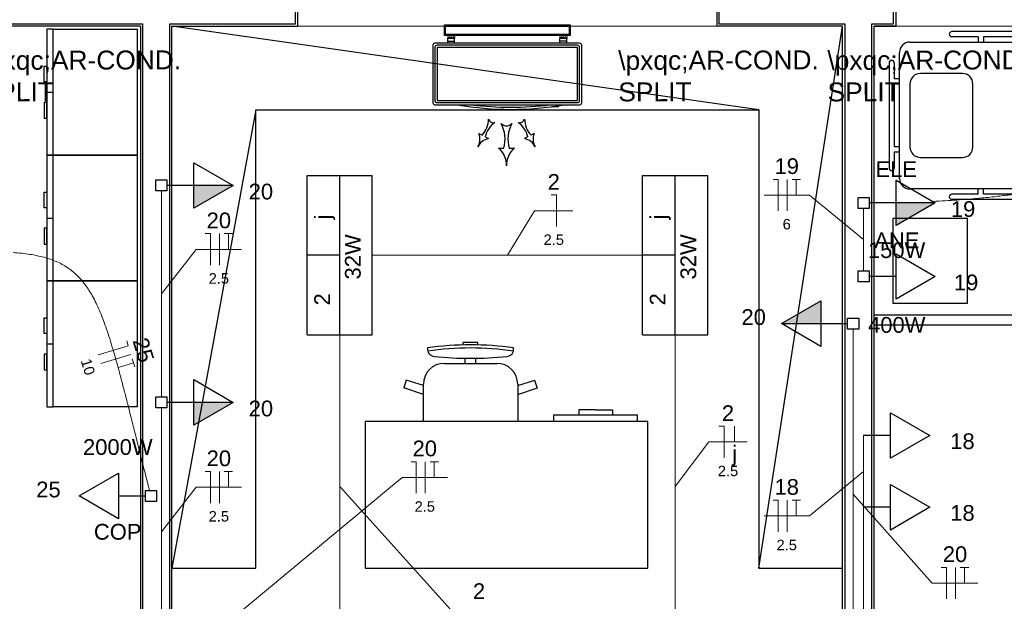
# Model space of a CAD drawing. Header units: feet. Extents: x -18 to 1038, y -110 to 48.
# Tile 44 of 199: x 8.39 to 13.08, y 0.88 to 3.65. Entities that reach past the tile are written whole.
import ezdxf

# ---------------------------------------------------------------- set-up
doc = ezdxf.new("R2010")
doc.units = ezdxf.units.FT
doc.header["$MEASUREMENT"] = 0
for name, color, linetype, lineweight in [('02', 2, 'Continuous', 20), ('EL-Condutos', 4, 'Continuous', 5), ('EL-Fios (Fase 2)', 7, 'Continuous', 5), ('EL-Fios (Fase 3)', 7, 'Continuous', 5), ('EL-Fios (Neutro)', 7, 'Continuous', 5), ('EL-Fios (Retorno)', 7, 'Continuous', 5), ('EL-Fios (Terra)', 7, 'Continuous', 5), ('EL-Textos fios', 7, 'Continuous', 5), ('Textos', 7, 'Continuous', 5)]:
    doc.layers.add(name, color=color, linetype=linetype, lineweight=lineweight)
for name, color, linetype in [('100_IMPIANTI', 251, 'Continuous'), ('ar-mob', 251, 'Continuous'), ('JANELA', 3, 'Continuous'), ('MOBILARIO', 8, 'Continuous'), ('P-SIMBOL', 5, 'Continuous'), ('parede', 5, 'Continuous')]:
    doc.layers.add(name, color=color, linetype=linetype)
doc.styles.add('Arial', font='arial.ttf')

msp = doc.modelspace()

# ---------------------------------------------------------------- hatches: boundary and pattern name
at = {"layer": 'P-SIMBOL', "linetype": 'Continuous'}
for points in [[(9.2174, 2.8606), (9.4049, 2.8606), (9.2174, 2.7524)], [(12.5674, 2.7772), (12.7549, 2.7772), (12.5674, 2.669)], [(12.2083, 2.2018), (12.0208, 2.2018), (12.2083, 2.31)], [(9.2174, 1.8265), (9.4049, 1.8265), (9.2174, 1.7183)]]:
    msp.add_hatch(color=256, dxfattribs=at).paths.add_polyline_path(points)

# ---------------------------------------------------------------- linework, layer by layer
at = {"layer": '02', "color": 251}
for p, q in [((11.7128, 3.6206), (9.7128, 3.6206)), ((14.5662, 3.6206), (12.5662, 3.6206))]:
    msp.add_line(p, q, dxfattribs=at)
at = {"layer": '100_IMPIANTI'}
for p, q in [((10.4128, 3.5756), (10.4128, 3.6256)), ((10.4128, 3.6256), (11.0128, 3.6256)), ((10.4178, 3.5806), (10.4178, 3.6206)), ((10.4178, 3.6206), (11.0078, 3.6206)), ((11.0078, 3.6206), (11.0078, 3.5806)), ((11.0128, 3.6256), (11.0128, 3.5756)), ((11.0128, 3.5756), (10.4128, 3.5756)), ((11.0078, 3.5806), (10.4178, 3.5806)), ((10.4291, 3.569), (10.4308, 3.5706)), ((10.4291, 3.5706), (10.4291, 3.5606)), ((10.4296, 3.5606), (10.4396, 3.5706)), ((10.4384, 3.5606), (10.4484, 3.5706)), ((10.4473, 3.5606), (10.4573, 3.5706)), ((10.4616, 3.5706), (10.4616, 3.5606)), ((10.964, 3.5706), (10.964, 3.5606)), ((10.964, 3.569), (10.9656, 3.5706)), ((10.9645, 3.5606), (10.9745, 3.5706)), ((10.9733, 3.5606), (10.9833, 3.5706)), ((10.9822, 3.5606), (10.9922, 3.5706)), ((10.9965, 3.5706), (10.9965, 3.5606)), ((10.3578, 3.5287), (10.3578, 3.2552)), ((11.0578, 3.5387), (10.3678, 3.5387)), ((11.0478, 3.5287), (10.3778, 3.5287)), ((10.4616, 3.5606), (10.4291, 3.5606)), ((10.4291, 3.5487), (10.4291, 3.5606)), ((10.4291, 3.5387), (10.4291, 3.5487)), ((10.4291, 3.5487), (10.4616, 3.5487)), ((10.4561, 3.5606), (10.4616, 3.5662)), ((10.4616, 3.5487), (10.4616, 3.5606)), ((10.4616, 3.5387), (10.4616, 3.5487)), ((10.9965, 3.5606), (10.964, 3.5606)), ((10.964, 3.5487), (10.964, 3.5606)), ((10.964, 3.5387), (10.964, 3.5487)), ((10.9965, 3.5487), (10.964, 3.5487)), ((10.991, 3.5606), (10.9965, 3.5662)), ((10.9965, 3.5487), (10.9965, 3.5606)), ((10.9965, 3.5387), (10.9965, 3.5487)), ((11.0678, 3.2552), (11.0678, 3.5287)), ((10.3678, 3.5187), (10.3678, 3.2652)), ((11.0478, 3.5187), (10.3778, 3.5187)), ((10.3778, 3.5187), (10.3778, 3.2652)), ((11.0478, 3.2652), (11.0478, 3.5187)), ((11.0578, 3.2652), (11.0578, 3.5187)), ((10.3678, 3.2452), (11.0578, 3.2452)), ((10.3778, 3.2652), (11.0478, 3.2652)), ((10.3778, 3.2552), (11.0478, 3.2552)), ((10.9249, 3.2352), (10.9249, 3.236)), ((10.9574, 3.2352), (10.9249, 3.2352)), ((10.9574, 3.2352), (10.9574, 3.2406)), ((10.5768, 3.1085), (10.5923, 3.1003)), ((10.8415, 3.1085), (10.8261, 3.1003)), ((10.6077, 3.0921), (10.6232, 3.0839)), ((10.8106, 3.0921), (10.7951, 3.0839)), ((10.6717, 3.0379), (10.6967, 3.0379)), ((10.7217, 3.0379), (10.7467, 3.0379))]:
    msp.add_line(p, q, dxfattribs=at)
for centre, radius, start, end in [((10.3678, 3.5287), 0.01, 90, 180), ((10.3778, 3.5187), 0.01, 90, 180), ((11.0478, 3.5187), 0.01, 0, 90), ((11.0578, 3.5287), 0.01, 0, 90), ((10.3678, 3.2552), 0.01, 180, 270), ((10.3778, 3.2652), 0.01, 180, 270), ((10.7292, 4.7208), 1.4977, 260.1568, 279.8432), ((10.7292, 4.7208), 1.4877, 262.7035, 277.2965), ((11.0478, 3.2652), 0.01, 270, 360), ((11.0578, 3.2552), 0.01, 270, 0), ((10.508, 3.1788), 0.1152, 317.0365, 359.2191), ((10.72, 3.0664), 0.1152, 124.9222, 167.1048), ((10.6462, 3.1834), 0.0239, 194.9419, 289.1995), ((10.7092, 3.1789), 0.0341, 222.8712, 317.1288), ((10.5377, 3.0806), 0.1646, 344.9658, 27.1485), ((10.8806, 3.0806), 0.1646, 152.8515, 195.0342), ((10.7721, 3.1834), 0.0239, 250.8005, 345.0581), ((10.6983, 3.0664), 0.1152, 12.8952, 55.0778), ((10.9104, 3.1788), 0.1152, 180.7809, 222.9635), ((10.5103, 3.0807), 0.0721, 329.7648, 22.6536), ((10.908, 3.0807), 0.0721, 157.3464, 210.2352), ((10.6376, 3.0133), 0.0721, 101.4877, 154.3766), ((10.7808, 3.0133), 0.0721, 25.6234, 78.5123), ((10.6063, 2.9583), 0.103, 357.6941, 50.583), ((10.812, 2.9583), 0.103, 129.417, 182.3059)]:
    msp.add_arc(centre, radius, start, end, dxfattribs=at)
at = {"layer": 'ar-mob', "color": 251, "linetype": 'Continuous', "ltscale": 0.2}
for p, q in [((8.5166, 3.3051), (8.5466, 3.3051)), ((8.5166, 2.7051), (8.5466, 2.7051)), ((8.5166, 2.1051), (8.5466, 2.1051))]:
    msp.add_line(p, q, dxfattribs=at)
at = {"layer": 'ar-mob'}
for points in [[(11.9128, 3.2206), (9.1128, 3.6206)], [(11.9128, 1.0358), (12.3128, 3.6206)], [(9.1128, 1.0358), (9.5128, 1.0358), (9.5128, 3.2206), (11.9128, 3.2206), (11.9128, 1.0358), (12.3128, 1.0358)], [(9.5128, 3.2206), (9.1128, 1.0358)]]:
    msp.add_lwpolyline(points, dxfattribs=at)
at = {"layer": 'ar-mob', "linetype": 'Continuous', "ltscale": 0.2}
for points in [[(8.5466, 3.6051), (8.5166, 3.6051), (8.5166, 3.0051), (8.5466, 3.0051)], [(8.5466, 3.6051), (8.9466, 3.6051), (8.9466, 3.0051), (8.5466, 3.0051), (8.5466, 3.6051)], [(8.5466, 3.0051), (8.5166, 3.0051), (8.5166, 2.4051), (8.5466, 2.4051)], [(8.5466, 3.0051), (8.9466, 3.0051), (8.9466, 2.4051), (8.5466, 2.4051), (8.5466, 3.0051)], [(8.5466, 2.4051), (8.5166, 2.4051), (8.5166, 1.8051), (8.5466, 1.8051)], [(8.5466, 2.4051), (8.9466, 2.4051), (8.9466, 1.8051), (8.5466, 1.8051), (8.5466, 2.4051)]]:
    msp.add_lwpolyline(points, dxfattribs=at)
for points in [[(8.5166, 3.354), (8.5041, 3.354), (8.5041, 3.429), (8.5166, 3.429)], [(8.5166, 3.2562), (8.5041, 3.2562), (8.5041, 3.1811), (8.5166, 3.1811)], [(8.5166, 2.754), (8.5041, 2.754), (8.5041, 2.829), (8.5166, 2.829)], [(8.5166, 2.6562), (8.5041, 2.6562), (8.5041, 2.5811), (8.5166, 2.5811)], [(8.5166, 2.154), (8.5041, 2.154), (8.5041, 2.229), (8.5166, 2.229)], [(8.5166, 2.0562), (8.5041, 2.0562), (8.5041, 1.9811), (8.5166, 1.9811)]]:
    msp.add_lwpolyline(points, close=True, dxfattribs=at)
at = {"layer": 'EL-Condutos', "linetype": 'Continuous'}
for points in [[(9.0628, 2.8335), (9.0628, 2.7869), (9.0628, 2.7432), (9.0628, 2.7021), (9.0628, 2.6636), (9.0628, 2.6273), (9.0628, 2.593), (9.0628, 2.5606), (9.0628, 2.5299), (9.0628, 2.5006), (9.0628, 2.4725), (9.0628, 2.4455), (9.0628, 2.4193), (9.0628, 2.3937), (9.0628, 2.3685), (9.0628, 2.3436), (9.0628, 2.3186), (9.0628, 2.2934), (9.0628, 2.2678), (9.0628, 2.2416), (9.0628, 2.2146), (9.0628, 2.1865), (9.0628, 2.1572), (9.0628, 2.1265), (9.0628, 2.0941), (9.0628, 2.0599), (9.0628, 2.0236), (9.0628, 1.985), (9.0628, 1.944), (9.0628, 1.9002), (9.0628, 1.8536)], [(12.7429, 2.7844), (12.8027, 2.7875), (12.8579, 2.791), (12.9085, 2.7948), (12.9549, 2.7988), (12.9973, 2.8029), (13.0359, 2.807), (13.071, 2.811), (13.1028, 2.8148), (13.1315, 2.8184), (13.1575, 2.8216), (13.1809, 2.8244), (13.202, 2.8267), (13.221, 2.8283), (13.2381, 2.8292), (13.2537, 2.8294), (13.2679, 2.8286), (13.281, 2.8268), (13.2932, 2.824), (13.3048, 2.8201), (13.3159, 2.8148), (13.327, 2.8083), (13.3381, 2.8003), (13.3496, 2.7908), (13.3616, 2.7796), (13.3744, 2.7668), (13.3883, 2.7522), (13.4035, 2.7357), (13.4203, 2.7173), (13.4388, 2.6967), (13.4593, 2.6741)], [(12.4128, 2.7506), (12.4128, 2.737), (12.4128, 2.7241), (12.4128, 2.7119), (12.4128, 2.7004), (12.4128, 2.6896), (12.4128, 2.6792), (12.4128, 2.6694), (12.4128, 2.66), (12.4128, 2.651), (12.4128, 2.6423), (12.4128, 2.634), (12.4128, 2.6258), (12.4128, 2.6178), (12.4128, 2.6099), (12.4128, 2.6021), (12.4128, 2.5942), (12.4128, 2.5864), (12.4128, 2.5784), (12.4128, 2.5702), (12.4128, 2.5618), (12.4128, 2.5531), (12.4128, 2.5442), (12.4128, 2.5348), (12.4128, 2.5249), (12.4128, 2.5146), (12.4128, 2.5037), (12.4128, 2.4922), (12.4128, 2.4801), (12.4128, 2.4672), (12.4128, 2.4535)], [(8.3561, 2.5408), (8.3966, 2.5371), (8.4345, 2.5321), (8.4698, 2.5258), (8.5028, 2.5179), (8.5336, 2.5085), (8.5623, 2.4974), (8.589, 2.4844), (8.6139, 2.4694), (8.6373, 2.4524), (8.6591, 2.4331), (8.6795, 2.4116), (8.6988, 2.3876), (8.717, 2.3611), (8.7343, 2.332), (8.7508, 2.3), (8.7667, 2.2652), (8.7822, 2.2273), (8.7972, 2.1863), (8.8122, 2.1421), (8.827, 2.0945), (8.842, 2.0434), (8.8573, 1.9887), (8.8729, 1.9303), (8.8891, 1.868), (8.906, 1.8018), (8.9237, 1.7315), (8.9424, 1.6571), (8.9622, 1.5783), (8.9833, 1.4951), (9.0058, 1.4074)], [(10.0678, 2.5281), (10.1263, 2.5281), (10.1815, 2.5281), (10.2339, 2.5281), (10.2835, 2.5281), (10.3306, 2.5281), (10.3754, 2.5281), (10.4181, 2.5281), (10.459, 2.5281), (10.4984, 2.5281), (10.5363, 2.5281), (10.5732, 2.5281), (10.6091, 2.5281), (10.6443, 2.5281), (10.6791, 2.5281), (10.7136, 2.5281), (10.7482, 2.5281), (10.7829, 2.5281), (10.8182, 2.5281), (10.8541, 2.5281), (10.8909, 2.5281), (10.9289, 2.5281), (10.9682, 2.5281), (11.0091, 2.5281), (11.0519, 2.5281), (11.0967, 2.5281), (11.1438, 2.5281), (11.1933, 2.5281), (11.2457, 2.5281), (11.301, 2.5281), (11.3595, 2.5281)], [(12.3628, 2.175), (12.3628, 2.0997), (12.3628, 2.0292), (12.3628, 1.963), (12.3628, 1.9009), (12.3628, 1.8425), (12.3628, 1.7875), (12.3628, 1.7355), (12.3628, 1.6863), (12.3628, 1.6394), (12.3628, 1.5945), (12.3628, 1.5513), (12.3628, 1.5095), (12.3628, 1.4687), (12.3628, 1.4285), (12.3628, 1.3887), (12.3628, 1.3489), (12.3628, 1.3087), (12.3628, 1.2679), (12.3628, 1.2261), (12.3628, 1.1829), (12.3628, 1.138), (12.3628, 1.0911), (12.3628, 1.0419), (12.3628, 0.9899), (12.3628, 0.9349), (12.3628, 0.8765), (12.3628, 0.8144), (12.3628, 0.7483), (12.3628, 0.6777), (12.3628, 0.6024)], [(9.9132, 2.1492), (9.9132, 2.0876), (9.9132, 2.0287), (9.9132, 1.9723), (9.9132, 1.9184), (9.9132, 1.8667), (9.9132, 1.8169), (9.9132, 1.7689), (9.9132, 1.7225), (9.9132, 1.6776), (9.9132, 1.6337), (9.9132, 1.5909), (9.9132, 1.5489), (9.9132, 1.5075), (9.9132, 1.4665), (9.9132, 1.4256), (9.9132, 1.3848), (9.9132, 1.3438), (9.9132, 1.3024), (9.9132, 1.2604), (9.9132, 1.2176), (9.9132, 1.1737), (9.9132, 1.1288), (9.9132, 1.0824), (9.9132, 1.0344), (9.9132, 0.9846), (9.9132, 0.9329), (9.9132, 0.879), (9.9132, 0.8226), (9.9132, 0.7637), (9.9132, 0.7021)], [(11.514, 2.1492), (11.514, 2.0876), (11.514, 2.0287), (11.514, 1.9723), (11.514, 1.9184), (11.514, 1.8667), (11.514, 1.8169), (11.514, 1.7689), (11.514, 1.7225), (11.514, 1.6776), (11.514, 1.6337), (11.514, 1.5909), (11.514, 1.5489), (11.514, 1.5075), (11.514, 1.4665), (11.514, 1.4256), (11.514, 1.3848), (11.514, 1.3438), (11.514, 1.3024), (11.514, 1.2604), (11.514, 1.2176), (11.514, 1.1737), (11.514, 1.1288), (11.514, 1.0824), (11.514, 1.0344), (11.514, 0.9846), (11.514, 0.9329), (11.514, 0.879), (11.514, 0.8226), (11.514, 0.7637), (11.514, 0.7021)], [(9.0628, 1.8002), (9.0628, 1.7438), (9.0628, 1.6909), (9.0628, 1.6413), (9.0628, 1.5948), (9.0628, 1.5509), (9.0628, 1.5096), (9.0628, 1.4706), (9.0628, 1.4336), (9.0628, 1.3983), (9.0628, 1.3645), (9.0628, 1.332), (9.0628, 1.3005), (9.0628, 1.2697), (9.0628, 1.2395), (9.0628, 1.2095), (9.0628, 1.1795), (9.0628, 1.1492), (9.0628, 1.1185), (9.0628, 1.0869), (9.0628, 1.0544), (9.0628, 1.0207), (9.0628, 0.9854), (9.0628, 0.9483), (9.0628, 0.9093), (9.0628, 0.868), (9.0628, 0.8242), (9.0628, 0.7776), (9.0628, 0.728), (9.0628, 0.6751), (9.0628, 0.6188)], [(12.4128, 1.6681), (12.4128, 1.6515), (12.4128, 1.636), (12.4128, 1.6216), (12.4128, 1.608), (12.4128, 1.5952), (12.4128, 1.5833), (12.4128, 1.572), (12.4128, 1.5613), (12.4128, 1.5511), (12.4128, 1.5414), (12.4128, 1.5321), (12.4128, 1.5231), (12.4128, 1.5143), (12.4128, 1.5057), (12.4128, 1.4971), (12.4128, 1.4885), (12.4128, 1.4799), (12.4128, 1.4711), (12.4128, 1.4621), (12.4128, 1.4528), (12.4128, 1.4431), (12.4128, 1.4329), (12.4128, 1.4222), (12.4128, 1.4109), (12.4128, 1.399), (12.4128, 1.3862), (12.4128, 1.3726), (12.4128, 1.3581), (12.4128, 1.3427), (12.4128, 1.3261)], [(12.4128, 1.3261), (12.4128, 1.2781), (12.4128, 1.2332), (12.4128, 1.1912), (12.4128, 1.1518), (12.4128, 1.1148), (12.4128, 1.08), (12.4128, 1.0472), (12.4128, 1.0162), (12.4128, 0.9867), (12.4128, 0.9586), (12.4128, 0.9315), (12.4128, 0.9054), (12.4128, 0.8799), (12.4128, 0.8548), (12.4128, 0.8299), (12.4128, 0.8051), (12.4128, 0.78), (12.4128, 0.7545), (12.4128, 0.7284), (12.4128, 0.7013), (12.4128, 0.6731), (12.4128, 0.6437), (12.4128, 0.6126), (12.4128, 0.5799), (12.4128, 0.5451), (12.4128, 0.5081), (12.4128, 0.4687), (12.4128, 0.4267), (12.4128, 0.3818), (12.4128, 0.3337)]]:
    msp.add_spline(points, degree=3, dxfattribs=at)
at = {"layer": 'EL-Fios (Fase 2)'}
for p, q in [((12.0486, 2.7392), (12.0486, 2.8892)), ((8.7738, 2.0118), (8.9173, 2.0553)), ((12.0486, 1.21), (12.0486, 1.36))]:
    msp.add_line(p, q, dxfattribs=at)
at = {"layer": 'EL-Fios (Fase 3)'}
for p, q in [((9.3393, 2.4807), (9.3393, 2.6307)), ((10.3218, 1.3935), (10.3218, 1.5435)), ((9.3393, 1.3466), (9.3393, 1.4966)), ((12.8514, 0.8894), (12.8514, 1.0394))]:
    msp.add_line(p, q, dxfattribs=at)
at = {"layer": 'EL-Fios (Neutro)'}
for p, q in [((11.9807, 2.8892), (12.0057, 2.8892)), ((12.0057, 2.7392), (12.0057, 2.8892)), ((10.9222, 2.8153), (10.9472, 2.8153)), ((10.9472, 2.6653), (10.9472, 2.8153)), ((9.2714, 2.6307), (9.2964, 2.6307)), ((9.2964, 2.4807), (9.2964, 2.6307)), ((8.8976, 2.1203), (8.9048, 2.0963)), ((8.7613, 2.0528), (8.9048, 2.0963)), ((11.7226, 1.7128), (11.7476, 1.7128)), ((11.7476, 1.5628), (11.7476, 1.7128)), ((10.2539, 1.5435), (10.2789, 1.5435)), ((10.2789, 1.3935), (10.2789, 1.5435)), ((9.2714, 1.4966), (9.2964, 1.4966)), ((9.2964, 1.3466), (9.2964, 1.4966)), ((11.9807, 1.36), (12.0057, 1.36)), ((12.0057, 1.21), (12.0057, 1.36)), ((12.7835, 1.0394), (12.8085, 1.0394)), ((12.8085, 0.8894), (12.8085, 1.0394))]:
    msp.add_line(p, q, dxfattribs=at)
at = {"layer": 'EL-Fios (Retorno)'}
msp.add_line((11.7976, 1.6378), (11.7976, 1.7128), dxfattribs=at)
at = {"layer": 'EL-Fios (Terra)'}
for points in [[(12.0914, 2.8142), (12.0914, 2.8892), (12.0714, 2.8892), (12.1114, 2.8892)], [(9.3821, 2.5557), (9.3821, 2.6307), (9.3621, 2.6307), (9.4021, 2.6307)], [(8.858, 1.9925), (8.9297, 2.0143), (8.9239, 2.0335), (8.9355, 1.9952)], [(10.3646, 1.4685), (10.3646, 1.5435), (10.3446, 1.5435), (10.3846, 1.5435)], [(9.3821, 1.4216), (9.3821, 1.4966), (9.3621, 1.4966), (9.4021, 1.4966)], [(12.0914, 1.285), (12.0914, 1.36), (12.0714, 1.36), (12.1114, 1.36)], [(12.8942, 0.9644), (12.8942, 1.0394), (12.8742, 1.0394), (12.9142, 1.0394)]]:
    msp.add_lwpolyline(points, dxfattribs=at)
at = {"layer": 'EL-Textos fios'}
for p, q in [((11.9379, 2.8142), (12.1543, 2.8142)), ((12.4128, 2.6021), (12.1543, 2.8142)), ((10.7136, 2.5281), (10.8433, 2.7403)), ((10.8433, 2.7403), (11.0261, 2.7403)), ((9.0628, 2.3436), (9.2285, 2.5557)), ((9.2285, 2.5557), (9.445, 2.5557)), ((11.514, 1.4256), (11.6745, 1.6378)), ((11.6745, 1.6378), (11.8573, 1.6378)), ((9.4422, 0.8295), (10.2111, 1.4685)), ((10.2111, 1.4685), (10.4275, 1.4685)), ((12.4128, 1.4971), (12.1543, 1.285)), ((9.0628, 1.2095), (9.2285, 1.4216)), ((9.2285, 1.4216), (9.445, 1.4216)), ((9.9132, 1.4256), (10.4868, 0.7893)), ((12.3628, 1.3887), (12.7407, 0.9644)), ((11.9379, 1.285), (12.1543, 1.285)), ((12.7407, 0.9644), (12.9571, 0.9644))]:
    msp.add_line(p, q, dxfattribs=at)
at = {"layer": 'JANELA', "color": 251}
for points in [[(9.1028, 3.6306), (9.7028, 3.6306), (9.7028, 3.7606), (8.3228, 3.7606), (8.3228, 3.6306), (8.9728, 3.6306), (8.9728, -0.9194), (9.3871, -0.9194), (9.3871, -0.7894), (9.1028, -0.7894)], [(12.4528, 3.6306), (12.5562, 3.6306), (12.5562, 3.7606), (11.7228, 3.7606), (11.7228, 3.6306), (12.3228, 3.6306), (12.3228, -0.7894), (12.2228, -0.7894), (12.2228, -0.9194), (16.1328, -0.9194), (16.1328, -0.7894), (12.4528, -0.7894)]]:
    msp.add_lwpolyline(points, close=True, dxfattribs=at)
at = {"layer": 'MOBILARIO', "color": 251}
for p, q in [((14.1841, 3.5941), (12.8341, 3.5941)), ((12.6341, 3.5441), (14.3841, 3.5441)), ((12.9591, 3.5691), (12.8341, 3.5691)), ((12.9591, 3.5691), (12.9591, 3.5441)), ((13.5466, 3.5691), (12.9841, 3.5691)), ((12.9841, 3.5691), (12.9841, 3.5441)), ((12.5841, 2.8941), (12.5841, 3.4941)), ((12.5341, 3.4441), (12.5341, 2.9441)), ((12.5591, 3.4441), (12.5591, 3.3691)), ((12.5841, 3.3691), (12.5591, 3.3691)), ((12.5591, 3.3441), (12.5591, 3.0441)), ((12.5841, 3.3441), (12.5591, 3.3441)), ((12.5841, 3.0441), (12.5591, 3.0441)), ((12.5591, 3.0191), (12.5591, 2.9441)), ((12.5841, 3.0191), (12.5591, 3.0191)), ((14.3841, 2.8441), (12.6341, 2.8441)), ((12.9591, 2.8191), (12.8341, 2.8191)), ((12.9591, 2.8191), (12.9591, 2.8441)), ((12.9841, 2.8191), (12.9841, 2.8441)), ((13.5466, 2.8191), (12.9841, 2.8191)), ((14.1841, 2.7941), (12.8341, 2.7941)), ((10.5026, 2.1007), (10.5026, 2.1115)), ((10.5726, 2.1007), (10.5726, 2.1115)), ((10.5126, 2.0125), (10.5126, 2.0365)), ((10.5626, 2.0125), (10.5626, 2.0365)), ((10.4126, 2.0125), (10.6626, 2.0125)), ((10.2311, 1.9331), (10.2187, 1.8951)), ((10.3126, 1.9066), (10.2311, 1.9331)), ((10.7626, 1.9066), (10.8442, 1.9331)), ((10.8427, 1.9326), (10.8551, 1.8946)), ((10.3126, 1.8645), (10.2187, 1.8951)), ((10.3126, 1.7358), (10.3126, 1.9125)), ((10.7626, 1.9125), (10.7626, 1.7358)), ((10.7626, 1.8645), (10.8566, 1.8951)), ((11.0541, 1.7908), (11.0541, 1.7658)), ((11.1341, 1.7908), (11.0541, 1.7908)), ((11.1341, 1.7908), (11.2141, 1.7908)), ((11.2141, 1.7908), (11.2141, 1.7658)), ((10.9341, 1.7658), (10.9341, 1.7358)), ((11.3341, 1.7658), (10.9341, 1.7658)), ((11.3341, 1.7358), (11.3341, 1.7658))]:
    msp.add_line(p, q, dxfattribs=at)
msp.add_lwpolyline([(12.6841, 2.9941), (12.8841, 2.9941, 0.414214), (12.9341, 3.0441), (12.9341, 3.0441), (12.9341, 3.3441, 0.414214), (12.8841, 3.3941), (12.8841, 3.3941), (12.6841, 3.3941, 0.414214), (12.6341, 3.3441), (12.6341, 3.3441), (12.6341, 3.0441, 0.414214), (12.6841, 2.9941), (12.6841, 2.9941)], format="xyb", dxfattribs=at)
for points in [[(12.9082, 2.7022), (12.5529, 2.7022), (12.5529, 2.2999), (12.9082, 2.2999)], [(10.0341, 1.0358), (11.3841, 1.0358), (11.3841, 1.7358), (10.0341, 1.7358)]]:
    msp.add_lwpolyline(points, close=True, dxfattribs=at)
msp.add_lwpolyline([(12.4628, 2.2441), (14.2573, 2.2441), (14.2573, 2.1941), (12.4628, 2.1941)], dxfattribs=at)
for centre, radius, start, end in [((12.8341, 3.5816), 0.0125, 90, 270), ((12.6341, 3.4941), 0.05, 90, 180), ((12.5466, 3.4441), 0.0125, 0, 180), ((12.5466, 2.9441), 0.0125, 180, 0), ((12.6341, 2.8941), 0.05, 180, 270), ((12.8341, 2.8066), 0.0125, 90, 270), ((10.3671, 2.0802), 0.0349, 170.8288, 266.562), ((10.5376, 0.6924), 1.4083, 81.6302, 98.3698), ((10.5376, 0.6774), 1.4083, 81.6302, 98.3698), ((10.5376, 0.2635), 1.8483, 88.915, 91.085), ((10.7082, 2.0802), 0.0349, 273.438, 9.1712), ((10.5376, 3.7075), 1.6711, 264.0697, 275.9303), ((10.4126, 1.9125), 0.1, 90, 180), ((10.6626, 1.9125), 0.1, 0, 90)]:
    msp.add_arc(centre, radius, start, end, dxfattribs=at)
at = {"layer": 'P-SIMBOL'}
for p, q in [((9.2174, 2.9689), (9.4049, 2.8606)), ((9.2174, 2.7524), (9.2174, 2.9689)), ((9.0363, 2.8341), (9.0363, 2.8871)), ((9.0363, 2.8871), (9.0894, 2.8871)), ((9.0894, 2.8871), (9.0894, 2.8341)), ((9.7576, 2.9074), (10.0689, 2.9074)), ((9.7576, 2.1489), (9.7576, 2.9074)), ((9.9132, 2.1489), (9.9132, 2.9074)), ((10.0689, 2.1489), (10.0689, 2.9074)), ((11.3583, 2.9074), (11.6697, 2.9074)), ((11.3583, 2.1489), (11.3583, 2.9074)), ((11.514, 2.1489), (11.514, 2.9074)), ((11.6697, 2.1489), (11.6697, 2.9074)), ((12.5674, 2.8855), (12.7549, 2.7772)), ((12.5674, 2.669), (12.5674, 2.8855)), ((9.0894, 2.8341), (9.0363, 2.8341)), ((9.2174, 2.8606), (9.0894, 2.8606)), ((9.4049, 2.8606), (9.2174, 2.8606)), ((9.4049, 2.8606), (9.2174, 2.7524)), ((12.3863, 2.7507), (12.3863, 2.8037)), ((12.3863, 2.8037), (12.4394, 2.8037)), ((12.4394, 2.8037), (12.4394, 2.7507)), ((12.5674, 2.7772), (12.4394, 2.7772)), ((12.7549, 2.7772), (12.5674, 2.7772)), ((12.7549, 2.7772), (12.5674, 2.669)), ((12.4394, 2.7507), (12.3863, 2.7507)), ((9.9132, 2.5281), (9.7576, 2.5281)), ((11.514, 2.5281), (11.3583, 2.5281)), ((12.5674, 2.5352), (12.7549, 2.427)), ((12.5674, 2.3187), (12.5674, 2.5352)), ((12.3863, 2.4004), (12.3863, 2.4535)), ((12.3863, 2.4535), (12.4394, 2.4535)), ((12.4394, 2.4535), (12.4394, 2.4004)), ((12.4394, 2.4004), (12.3863, 2.4004)), ((12.5674, 2.427), (12.4394, 2.427)), ((12.7549, 2.427), (12.5674, 2.3187)), ((12.0208, 2.2018), (12.2083, 2.31)), ((12.2083, 2.31), (12.2083, 2.0935)), ((12.3363, 2.1753), (12.3363, 2.2283)), ((12.3363, 2.2283), (12.3894, 2.2283)), ((12.3894, 2.2283), (12.3894, 2.1753)), ((12.0208, 2.2018), (12.2083, 2.2018)), ((12.2083, 2.0935), (12.0208, 2.2018)), ((12.2083, 2.2018), (12.3363, 2.2018)), ((12.3894, 2.1753), (12.3363, 2.1753)), ((9.7576, 2.1489), (10.0689, 2.1489)), ((11.3583, 2.1489), (11.6697, 2.1489)), ((9.2174, 1.9348), (9.4049, 1.8265)), ((9.2174, 1.7183), (9.2174, 1.9348)), ((9.0363, 1.8), (9.0363, 1.853)), ((9.0363, 1.853), (9.0894, 1.853)), ((9.0894, 1.853), (9.0894, 1.8)), ((9.0894, 1.8), (9.0363, 1.8)), ((9.2174, 1.8265), (9.0894, 1.8265)), ((9.4049, 1.8265), (9.2174, 1.8265)), ((9.4049, 1.8265), (9.2174, 1.7183)), ((12.5408, 1.7763), (12.7283, 1.6681)), ((12.5408, 1.5598), (12.5408, 1.7763)), ((12.5408, 1.6681), (12.4128, 1.6681)), ((12.7283, 1.6681), (12.5408, 1.5598)), ((8.6708, 1.3803), (8.8583, 1.4885)), ((8.8583, 1.4885), (8.8583, 1.272)), ((12.5408, 1.4344), (12.7283, 1.3261)), ((12.5408, 1.2179), (12.5408, 1.4344)), ((8.8583, 1.272), (8.6708, 1.3803)), ((8.8583, 1.3803), (8.9863, 1.3803)), ((8.9863, 1.3538), (8.9863, 1.4068)), ((8.9863, 1.4068), (9.0394, 1.4068)), ((9.0394, 1.4068), (9.0394, 1.3538)), ((9.0394, 1.3538), (8.9863, 1.3538)), ((12.5408, 1.3261), (12.4128, 1.3261)), ((12.7283, 1.3261), (12.5408, 1.2179))]:
    msp.add_line(p, q, dxfattribs=at)
at = {"layer": 'parede', "color": 251}
for p, q in [((9.7128, 3.7706), (9.7128, 3.6206)), ((11.7128, 3.7706), (11.7128, 3.6206)), ((12.5662, 3.7706), (12.5662, 3.6206)), ((8.9628, 3.6206), (8.9628, -0.9294)), ((9.1128, -0.7794), (9.1128, 3.6206)), ((12.3128, 3.6206), (11.7128, 3.6206)), ((12.3128, -0.7794), (12.3128, 3.6206)), ((12.5662, 3.6206), (12.4628, 3.6206))]:
    msp.add_line(p, q, dxfattribs=at)
for points in [[(8.9628, 3.6206), (8.3128, 3.6206), (8.3128, 3.7706), (9.7128, 3.7706)], [(9.1128, 3.6206), (9.7128, 3.6206)], [(12.4628, -0.7794), (12.4628, 3.6206), (12.5662, 3.6206)]]:
    msp.add_lwpolyline(points, dxfattribs=at)

# ---------------------------------------------------------------- texts
at = {"layer": '100_IMPIANTI', "char_height": 0.09, "width": 5.051938, "attachment_point": 7, "rotation": 0.2005, "style": 'Arial'}
for insert in [(8.2008, 3.2599), (11.2427, 3.2599), (12.2408, 3.2599)]:
    msp.add_mtext('\\\\pxqc;AR-COND.\\PSPLIT', dxfattribs=dict(at, insert=insert))
at = {"layer": 'EL-Textos fios', "attachment_point": 8, "line_spacing_factor": 0.6, "style": 'Arial'}
for s, insert, char_height, width in [('19', (12.0461, 2.914), 0.075, 0.233003), ('2', (10.9347, 2.84), 0.075, 0.116502), ('20', (9.3368, 2.6554), 0.075, 0.233003), ('6', (12.0461, 2.6502), 0.05, 0.077668), ('2.5', (10.9347, 2.5763), 0.05, 0.194131), ('2.5', (9.3368, 2.3917), 0.05, 0.194131), ('2', (11.7659, 1.7375), 0.075, 0.116502), ('20', (10.3193, 1.5683), 0.075, 0.233003), ('20', (9.3368, 1.5213), 0.075, 0.233003), ('j', (11.7976, 1.523), 0.075, 0.046532), ('2.5', (11.7659, 1.4738), 0.05, 0.194131), ('18', (12.0461, 1.3847), 0.075, 0.233003), ('2.5', (10.3193, 1.3045), 0.05, 0.194131), ('2.5', (9.3368, 1.2576), 0.05, 0.194131), ('2.5', (12.0461, 1.121), 0.05, 0.194131), ('20', (12.8489, 1.0642), 0.075, 0.233003), ('2', (10.5782, 0.889), 0.075, 0.116502)]:
    msp.add_mtext(s, dxfattribs=dict(at, insert=insert, char_height=char_height, width=width))
at = {"layer": 'EL-Textos fios', "attachment_point": 8, "rotation": 286.88, "line_spacing_factor": 0.6, "style": 'Arial'}
for s, insert, char_height, width in [('25', (8.9402, 2.0649), 0.075, 0.233003), ('10', (8.6879, 1.9883), 0.05, 0.155335)]:
    msp.add_mtext(s, dxfattribs=dict(at, insert=insert, char_height=char_height, width=width))
at = {"layer": 'Textos', "char_height": 0.075, "attachment_point": 8, "line_spacing_factor": 0.6, "style": 'Arial'}
for s, insert, width in [('ELE', (12.5681, 2.9005), 0.396151), ('20', (9.5374, 2.7929), 0.233003), ('19', (12.8874, 2.7095), 0.233003), ('ANE', (12.5715, 2.5613), 0.431021), ('150W', (12.5704, 2.5135), 0.547294), ('19', (12.9018, 2.3595), 0.233003), ('20', (11.8883, 2.1945), 0.233003), ('400W', (12.571, 2.1572), 0.547294), ('20', (9.5374, 1.7588), 0.233003), ('18', (12.8845, 1.6027), 0.233003), ('2000W', (8.8547, 1.575), 0.663796), ('25', (8.5239, 1.3727), 0.233003), ('18', (12.8845, 1.2608), 0.233003), ('COP', (8.8541, 1.1709), 0.45423)]:
    msp.add_mtext(s, dxfattribs=dict(at, insert=insert, width=width))
at = {"layer": 'Textos', "char_height": 0.075, "attachment_point": 8, "rotation": 90.0002, "line_spacing_factor": 0.6, "style": 'Arial'}
for s, insert, width in [('j', (9.8917, 2.7101), 0.046532), ('j', (11.4925, 2.7101), 0.046532), ('32W', (10.0145, 2.52), 0.430793), ('32W', (11.6152, 2.52), 0.430793), ('2', (9.867, 2.3176), 0.116502), ('2', (11.4677, 2.3176), 0.116502)]:
    msp.add_mtext(s, dxfattribs=dict(at, insert=insert, width=width))

doc.saveas('drawing.dxf')
